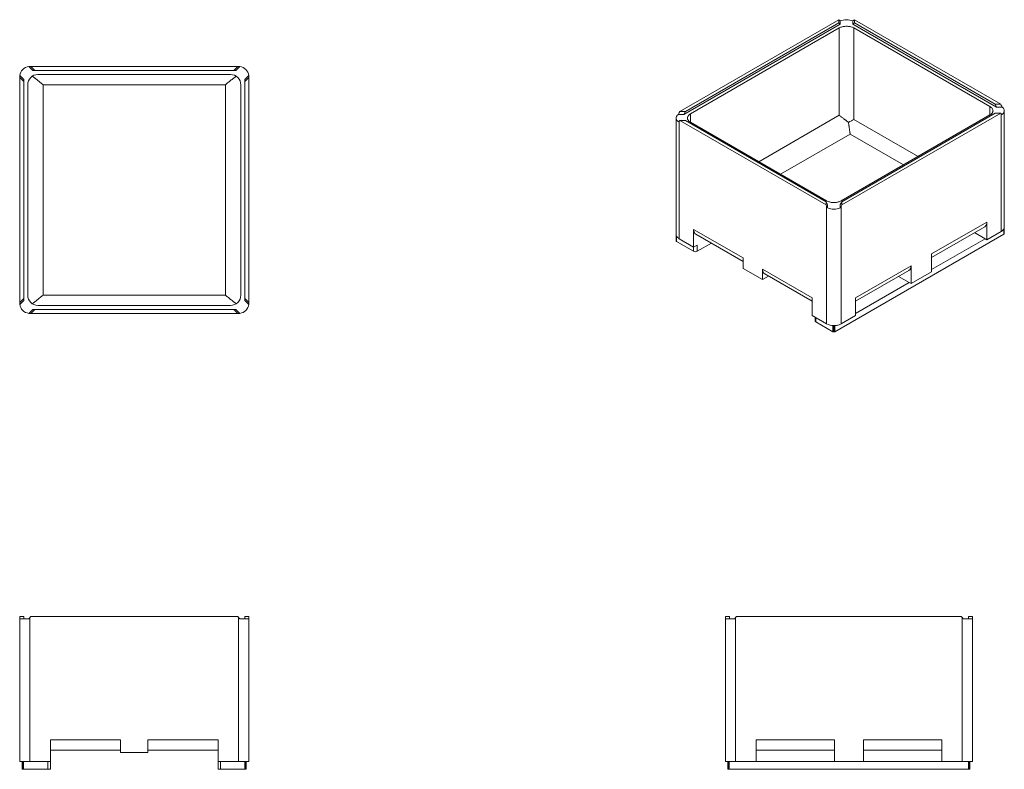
# Model space of a CAD drawing. Header units: inches. Extents: x 76 to 268, y 33 to 179.
import ezdxf

# ---------------------------------------------------------------- set-up
doc = ezdxf.new("R2010")
doc.units = ezdxf.units.IN
doc.header["$MEASUREMENT"] = 0

msp = doc.modelspace()

# ---------------------------------------------------------------- linework, layer by layer
at = {"color": 7, "linetype": 'Continuous', "lineweight": 15}
for p, q in [((204.56, 161.32), (235.62, 179.25)), ((235.62, 178.61), (235.62, 179.25)), ((235.62, 179.25), (235.74, 179.15)), ((235.91, 178.37), (235.91, 179)), ((238.4, 178.37), (238.4, 179)), ((238.68, 179.25), (238.56, 179.15)), ((267.26, 162.74), (238.68, 179.25)), ((238.68, 178.61), (238.68, 179.25)), ((235.91, 178.37), (205.38, 160.75)), ((235.62, 178.61), (205.67, 161.32)), ((235.74, 177.63), (206.66, 160.85)), ((235.62, 178.61), (235.91, 178.37)), ((235.74, 160.58), (235.74, 177.63)), ((238.4, 178.37), (238.68, 178.61)), ((266.44, 162.18), (238.4, 178.37)), ((265.17, 162.28), (238.56, 177.63)), ((238.56, 177.63), (238.56, 159.77)), ((266.16, 162.74), (238.68, 178.61)), ((78.18, 169.32), (77.41, 170.09)), ((77.8, 170.11), (77.64, 170.11)), ((78.58, 169.32), (77.8, 170.11)), ((118.23, 170.11), (77.8, 170.11)), ((78.18, 169.32), (78.58, 169.32)), ((117.45, 169.32), (78.58, 169.32)), ((117.45, 169.32), (118.23, 170.11)), ((117.85, 169.32), (117.45, 169.32)), ((117.85, 169.32), (118.62, 170.09)), ((118.23, 170.11), (118.39, 170.11)), ((75.64, 167.94), (75.64, 168.11)), ((76.42, 167.16), (75.64, 167.94)), ((75.64, 124.02), (75.64, 167.94)), ((76.42, 167.56), (75.65, 168.33)), ((76.42, 167.16), (76.42, 167.56)), ((116.83, 168.54), (79.2, 168.54)), ((119.61, 167.56), (120.38, 168.33)), ((119.61, 167.16), (120.39, 167.94)), ((119.61, 167.16), (119.61, 167.56)), ((120.39, 167.94), (120.39, 168.11)), ((120.39, 124.02), (120.39, 167.94)), ((76.42, 167.16), (76.42, 124.8)), ((77.2, 166.54), (77.2, 125.42)), ((80.2, 166.54), (80.2, 125.42)), ((115.83, 166.54), (80.2, 166.54)), ((115.83, 166.54), (115.83, 125.42)), ((118.83, 166.54), (118.83, 125.42)), ((119.61, 167.16), (119.61, 124.8)), ((266.44, 162.18), (266.16, 162.74)), ((266.16, 162.74), (267.26, 162.74)), ((266.44, 162.18), (267.53, 162.18)), ((267.26, 162.74), (267.38, 162.51)), ((203.86, 160.03), (203.86, 136.04)), ((205.38, 160.75), (204.3, 160.75)), ((204.56, 161.32), (204.45, 161.09)), ((205.67, 161.32), (204.56, 161.32)), ((205.67, 161.32), (205.38, 160.75)), ((265.17, 160.64), (236.09, 143.86)), ((236.2, 143.05), (267.26, 160.98)), ((266.16, 160.98), (236.2, 143.69)), ((266.16, 160.98), (267.26, 160.98)), ((267.26, 160.98), (267.38, 160.88)), ((267.38, 160.88), (267.38, 137.88)), ((267.97, 137.47), (267.97, 161.46)), ((204.56, 159.55), (204.45, 159.45)), ((204.45, 136.45), (204.45, 159.45)), ((233.15, 143.05), (204.56, 159.55)), ((205.67, 159.55), (204.56, 159.55)), ((233.15, 143.69), (205.67, 159.55)), ((233.26, 143.86), (206.66, 159.21)), ((233.15, 143.69), (233.15, 143.05)), ((233.43, 143.12), (233.15, 143.69)), ((233.15, 143.05), (233.26, 142.82)), ((233.26, 119.81), (233.26, 142.82)), ((233.43, 143.12), (233.43, 142.49)), ((236.2, 143.69), (235.92, 143.12)), ((235.92, 143.12), (235.92, 142.49)), ((236.2, 143.05), (236.09, 142.82)), ((236.09, 142.82), (236.09, 119.81)), ((236.2, 143.69), (236.2, 143.05)), ((264.55, 139.71), (253.73, 133.47)), ((253.73, 132.79), (264.14, 138.8)), ((264.55, 139.71), (264.55, 136.24)), ((267.97, 137.46), (267.97, 138.68)), ((203.86, 137.25), (203.86, 136.03)), ((216.96, 132.69), (207.28, 138.28)), ((207.28, 134.81), (207.28, 138.28)), ((207.69, 137.37), (216.96, 132.02)), ((234.87, 118.29), (267.89, 137.35)), ((262.13, 137.64), (264.2, 136.45)), ((264.55, 136.24), (267.38, 137.88)), ((207.28, 134), (203.93, 135.93)), ((207.28, 134.81), (204.45, 136.45)), ((207.98, 135.22), (207.28, 134.81)), ((207.98, 134), (210.76, 135.6)), ((207.98, 134), (207.98, 135.22)), ((264.2, 136.45), (253.73, 130.41)), ((264.2, 136.45), (264.55, 136.24)), ((253.73, 130), (253.73, 133.47)), ((216.96, 132.69), (216.96, 130.65)), ((238.92, 124.92), (249.74, 131.16)), ((249.74, 127.69), (249.74, 131.16)), ((216.96, 130.65), (220.75, 128.47)), ((220.75, 130.51), (230.43, 124.92)), ((220.75, 130.51), (220.75, 128.47)), ((221.93, 129.15), (220.75, 128.47)), ((221.16, 129.59), (230.43, 124.24)), ((238.92, 124.24), (249.32, 130.25)), ((247.32, 129.09), (249.38, 127.89)), ((249.74, 127.69), (253.73, 130)), ((238.92, 121.85), (249.38, 127.89)), ((249.38, 127.89), (249.74, 127.69)), ((115.83, 125.42), (80.2, 125.42)), ((76.42, 124.8), (75.64, 124.02)), ((75.64, 124.02), (75.64, 123.86)), ((76.42, 124.4), (75.65, 123.63)), ((76.42, 124.8), (76.42, 124.4)), ((116.83, 123.42), (79.2, 123.42)), ((119.61, 124.8), (120.39, 124.02)), ((119.61, 124.8), (119.61, 124.4)), ((119.61, 124.4), (120.38, 123.63)), ((120.39, 124.02), (120.39, 123.86)), ((230.43, 121.45), (230.43, 124.92)), ((238.92, 124.92), (238.92, 121.45)), ((78.18, 122.64), (77.41, 121.87)), ((77.8, 121.86), (77.64, 121.86)), ((78.58, 122.64), (77.8, 121.86)), ((118.23, 121.86), (77.8, 121.86)), ((78.18, 122.64), (78.58, 122.64)), ((117.45, 122.64), (78.58, 122.64)), ((117.45, 122.64), (118.23, 121.86)), ((117.85, 122.64), (117.45, 122.64)), ((117.85, 122.64), (118.62, 121.87)), ((118.23, 121.86), (118.39, 121.86)), ((230.43, 121.45), (233.26, 119.81)), ((238.92, 121.45), (236.09, 119.81)), ((230.99, 121.12), (230.99, 120.42)), ((231.14, 120.22), (234.48, 118.29)), ((234.66, 119.47), (234.66, 118.25)), ((234.7, 118.25), (234.7, 119.47)), ((75.64, 62.65), (75.64, 62.45)), ((76.42, 62.65), (75.64, 62.65)), ((75.64, 62.45), (75.64, 34.28)), ((77.41, 62.16), (75.65, 62.16)), ((76.42, 62.65), (76.42, 62.16)), ((77.8, 62.65), (77.64, 62.45)), ((77.64, 34.28), (77.64, 62.45)), ((118.23, 62.65), (77.8, 62.65)), ((118.23, 62.65), (118.39, 62.45)), ((118.39, 34.28), (118.39, 62.45)), ((118.62, 62.16), (120.38, 62.16)), ((119.61, 62.65), (119.61, 62.16)), ((119.61, 62.65), (120.39, 62.65)), ((120.39, 62.65), (120.39, 62.45)), ((120.39, 62.45), (120.39, 34.28)), ((213.48, 62.65), (213.48, 62.45)), ((214.26, 62.65), (213.48, 62.65)), ((213.48, 34.28), (213.48, 62.45)), ((213.49, 62.16), (215.25, 62.16)), ((214.26, 62.16), (214.26, 62.65)), ((215.64, 62.65), (215.48, 62.45)), ((215.48, 62.45), (215.48, 34.28)), ((215.64, 62.65), (259.56, 62.65)), ((259.56, 62.65), (259.73, 62.45)), ((259.73, 62.45), (259.73, 34.28)), ((261.71, 62.16), (259.95, 62.16)), ((260.94, 62.16), (260.94, 62.65)), ((260.94, 62.65), (261.73, 62.65)), ((261.73, 62.65), (261.73, 62.45)), ((261.73, 34.28), (261.73, 62.45)), ((95.34, 38.53), (81.64, 38.53)), ((81.64, 34.28), (81.64, 38.53)), ((95.34, 38.53), (95.34, 36.03)), ((100.69, 38.53), (114.39, 38.53)), ((100.69, 38.53), (100.69, 36.03)), ((114.39, 34.28), (114.39, 38.53)), ((219.48, 38.53), (234.78, 38.53)), ((219.48, 38.53), (219.48, 34.28)), ((234.78, 34.28), (234.78, 38.53)), ((255.73, 38.53), (240.43, 38.53)), ((240.43, 34.28), (240.43, 38.53)), ((255.73, 38.53), (255.73, 34.28)), ((81.64, 36.53), (95.34, 36.53)), ((95.34, 36.03), (100.69, 36.03)), ((114.39, 36.53), (100.69, 36.53)), ((234.78, 36.53), (219.48, 36.53)), ((240.43, 36.53), (255.73, 36.53)), ((75.64, 34.28), (76.21, 34.28)), ((76.14, 34.28), (76.14, 32.78)), ((76.14, 32.78), (76.21, 32.78)), ((76.21, 32.78), (76.21, 34.28)), ((76.21, 32.78), (76.24, 32.78)), ((76.24, 34.28), (76.24, 32.78)), ((76.24, 34.28), (77.64, 34.28)), ((76.24, 32.78), (76.41, 32.78)), ((76.41, 32.78), (76.41, 34.28)), ((81.14, 32.78), (76.41, 32.78)), ((81.64, 34.28), (77.64, 34.28)), ((81.14, 34.28), (81.14, 32.78)), ((81.14, 32.78), (81.64, 32.78)), ((81.64, 32.78), (81.64, 34.28)), ((114.39, 34.28), (118.39, 34.28)), ((114.39, 32.78), (114.39, 34.28)), ((114.89, 32.78), (114.39, 32.78)), ((114.89, 34.28), (114.89, 32.78)), ((114.89, 32.78), (119.61, 32.78)), ((119.79, 34.28), (118.39, 34.28)), ((119.61, 32.78), (119.61, 34.28)), ((119.79, 32.78), (119.61, 32.78)), ((119.79, 34.28), (119.79, 32.78)), ((119.82, 32.78), (119.79, 32.78)), ((120.39, 34.28), (119.82, 34.28)), ((119.82, 32.78), (119.82, 34.28)), ((119.89, 32.78), (119.82, 32.78)), ((119.89, 34.28), (119.89, 32.78)), ((214.05, 34.28), (213.48, 34.28)), ((213.98, 32.78), (213.98, 34.28)), ((214.05, 32.78), (213.98, 32.78)), ((214.05, 34.28), (214.05, 32.78)), ((214.08, 32.78), (214.05, 32.78)), ((214.08, 32.78), (214.08, 34.28)), ((215.48, 34.28), (214.08, 34.28)), ((214.25, 32.78), (214.08, 32.78)), ((214.25, 34.28), (214.25, 32.78)), ((214.25, 32.78), (260.95, 32.78)), ((219.48, 34.28), (215.48, 34.28)), ((219.48, 34.28), (234.78, 34.28)), ((234.78, 34.28), (240.43, 34.28)), ((255.73, 34.28), (240.43, 34.28)), ((255.73, 34.28), (259.73, 34.28)), ((259.73, 34.28), (261.12, 34.28)), ((260.95, 34.28), (260.95, 32.78)), ((260.95, 32.78), (261.12, 32.78)), ((261.12, 32.78), (261.12, 34.28)), ((261.12, 32.78), (261.15, 32.78)), ((261.15, 34.28), (261.73, 34.28)), ((261.15, 34.28), (261.15, 32.78)), ((261.15, 32.78), (261.23, 32.78)), ((261.23, 32.78), (261.23, 34.28))]:
    msp.add_line(p, q, dxfattribs=at)
at = {"color": 8, "linetype": 'Continuous', "lineweight": 15}
for p, q in [((265.17, 162.28), (265.17, 160.64)), ((206.66, 159.21), (206.66, 160.85)), ((220.01, 151.5), (235.74, 160.58)), ((238.56, 159.77), (251.11, 152.53)), ((237.86, 156.91), (224.25, 149.06)), ((248.28, 150.89), (237.86, 156.91)), ((203.93, 135.93), (203.93, 136.95)), ((267.89, 138.38), (267.89, 137.35)), ((207.28, 134.81), (207.28, 134)), ((231.14, 121.04), (231.14, 120.22)), ((234.48, 118.29), (234.48, 119.48)), ((234.87, 119.48), (234.87, 118.29))]:
    msp.add_line(p, q, dxfattribs=at)
at = {"color": 7, "linetype": 'Continuous', "lineweight": 15, "flags": 128}
for points in [[(238.56, 177.63), (238.44, 177.7), (238.3, 177.76), (238.15, 177.82), (238, 177.86), (237.83, 177.9), (237.67, 177.93), (237.5, 177.95), (237.32, 177.97), (237.15, 177.97), (236.98, 177.97), (236.8, 177.95), (236.63, 177.93), (236.47, 177.9), (236.31, 177.86), (236.15, 177.82), (236, 177.76), (235.86, 177.7), (235.74, 177.63)], [(265.17, 162.28), (265.29, 162.2), (265.39, 162.12), (265.49, 162.04), (265.57, 161.95), (265.63, 161.85), (265.69, 161.76), (265.73, 161.66), (265.75, 161.56), (265.76, 161.46), (265.75, 161.36), (265.73, 161.26), (265.69, 161.16), (265.63, 161.06), (265.57, 160.97), (265.49, 160.88), (265.39, 160.8), (265.29, 160.72), (265.17, 160.64)], [(267.53, 162.18), (267.63, 162.1), (267.72, 162.02), (267.79, 161.93), (267.85, 161.84), (267.9, 161.75), (267.94, 161.65), (267.96, 161.56), (267.97, 161.46), (267.96, 161.36), (267.94, 161.27), (267.9, 161.17), (267.85, 161.08), (267.79, 160.99), (267.72, 160.9), (267.63, 160.82), (267.53, 160.74)], [(204.3, 159.31), (204.2, 159.39), (204.11, 159.47), (204.03, 159.56), (203.97, 159.65), (203.92, 159.74), (203.89, 159.84), (203.87, 159.93), (203.86, 160.03), (203.87, 160.13), (203.89, 160.22), (203.92, 160.32), (203.97, 160.41), (204.03, 160.5), (204.11, 160.59), (204.2, 160.67), (204.3, 160.75)], [(206.66, 159.21), (206.54, 159.29), (206.43, 159.37), (206.34, 159.45), (206.26, 159.54), (206.19, 159.64), (206.14, 159.73), (206.1, 159.83), (206.08, 159.93), (206.07, 160.03), (206.08, 160.13), (206.1, 160.23), (206.14, 160.33), (206.19, 160.43), (206.26, 160.52), (206.34, 160.61), (206.43, 160.69), (206.54, 160.77), (206.66, 160.85)], [(233.26, 143.86), (233.39, 143.79), (233.53, 143.73), (233.68, 143.67), (233.83, 143.63), (233.99, 143.59), (234.16, 143.56), (234.33, 143.53), (234.5, 143.52), (234.68, 143.52), (234.85, 143.52), (235.02, 143.53), (235.19, 143.56), (235.36, 143.59), (235.52, 143.63), (235.68, 143.67), (235.82, 143.73), (235.96, 143.79), (236.09, 143.86)], [(264.14, 138.8), (264.14, 138.8), (264.22, 138.85), (264.3, 138.92), (264.36, 139.01), (264.42, 139.1), (264.47, 139.2), (264.5, 139.32), (264.53, 139.44), (264.55, 139.57), (264.55, 139.71)], [(267.38, 137.88), (267.5, 137.95), (267.6, 138.03), (267.69, 138.11), (267.77, 138.2), (267.84, 138.29), (267.89, 138.39), (267.93, 138.48), (267.96, 138.58), (267.97, 138.68)], [(203.86, 137.25), (203.87, 137.15), (203.89, 137.05), (203.93, 136.96), (203.99, 136.86), (204.05, 136.77), (204.13, 136.68), (204.23, 136.6), (204.33, 136.52), (204.45, 136.45)], [(207.28, 138.28), (207.28, 138.14), (207.3, 138.01), (207.32, 137.89), (207.36, 137.77), (207.41, 137.67), (207.46, 137.58), (207.53, 137.49), (207.61, 137.43), (207.69, 137.37), (207.69, 137.37)], [(249.74, 131.16), (249.73, 131.02), (249.72, 130.89), (249.69, 130.77), (249.65, 130.65), (249.6, 130.55), (249.55, 130.45), (249.48, 130.37), (249.41, 130.3), (249.32, 130.25), (249.32, 130.25)], [(221.16, 129.59), (221.16, 129.59), (221.08, 129.65), (221, 129.72), (220.94, 129.8), (220.88, 129.89), (220.83, 130), (220.79, 130.11), (220.77, 130.24), (220.75, 130.37), (220.75, 130.51)], [(236.09, 119.81), (235.96, 119.74), (235.83, 119.68), (235.68, 119.63), (235.53, 119.58), (235.37, 119.55), (235.21, 119.52), (235.04, 119.49), (234.87, 119.48), (234.7, 119.47)]]:
    msp.add_lwpolyline(points, dxfattribs=at)
at = {"color": 7, "linetype": 'Continuous', "lineweight": 15}
for centre, radius, start, end in [((237.15, 176.08), 3.17, 66.9013, 113.0987), ((77.64, 168.11), 2, 96.4974, 173.5026), ((77.64, 168.11), 2, 90, 96.4974), ((118.39, 168.11), 2, 83.5026, 90), ((118.39, 168.11), 2, 6.4974, 83.5026), ((77.64, 168.11), 2, 173.5026, 180), ((79.2, 166.54), 2, 90, 180), ((116.83, 166.54), 2, 0, 90), ((118.39, 168.11), 2, 0, 6.4974), ((234.68, 145.41), 3.17, 246.9012, 293.0987), ((267.84, 137.47), 0.127, 294.5202, 353.3774), ((267.3, 137.47), 0.662, 358.9955, 0.0161), ((204.58, 136.04), 0.718, 180.0403, 180.9804), ((203.99, 136.04), 0.127, 186.6226, 245.4798), ((207.63, 134.68), 0.765, 242.4806, 297.5193), ((79.2, 125.42), 2, 180, 270), ((116.83, 125.42), 2, 270, 0), ((77.64, 123.86), 2, 180, 186.4974), ((77.64, 123.86), 2, 186.4974, 263.5026), ((118.39, 123.86), 2, 276.4974, 353.5026), ((118.39, 123.86), 2, 353.5026, 0), ((77.64, 123.86), 2, 263.5026, 270), ((118.39, 123.86), 2, 270, 276.4974), ((231.24, 120.44), 0.245, 184.7814, 246.5394), ((234.61, 122.34), 2.86, 241.8602, 270.8691), ((234.65, 118.61), 0.36, 241.9283, 270.8002), ((234.68, 121.78), 3.53, 269.6689, 270.3311), ((234.7, 118.61), 0.36, 269.1985, 298.073)]:
    msp.add_arc(centre, radius, start, end, dxfattribs=at)
for centre, major_axis, ratio, start_param, end_param in [((237.15, 176.33), (-1.93, 3.04), 0.178698, 5.659078, 5.772479), ((237.15, 176.33), (1.93, 3.04), 0.178698, 0.510706, 0.624107), ((265.97, 159.7), (0, 3.98), 0.502097, 5.384386, 5.497787), ((205.86, 158.27), (0, 3.98), 0.502097, 0.785398, 0.898799), ((237.15, 158.95), (2, 1.15), 0.00007, 4.902564, 5.497747), ((265.97, 159.7), (2, 0), 0.837072, 0.671997, 0.785398), ((205.86, 158.27), (2, 0), 0.837072, 2.356194, 2.469596), ((234.68, 141.64), (-1.93, 3.04), 0.178698, 1.06009, 1.173491), ((234.68, 141.64), (1.93, 3.04), 0.178698, 5.109694, 5.223095), ((77.64, 60), (-1.62, 3.42), 0.341988, 0.624538, 0.737939), ((77.64, 60), (1.62, 3.42), 0.341988, 0.946259, 1.05966), ((118.39, 60), (-1.62, 3.42), 0.341988, 5.223526, 5.336927), ((118.39, 60), (1.62, 3.42), 0.341988, 5.545246, 5.658648), ((215.48, 60), (-1.62, 3.42), 0.341988, 0.624538, 0.737939), ((215.48, 60), (1.62, 3.42), 0.341988, 0.946259, 1.05966), ((259.73, 60), (-1.62, 3.42), 0.341988, 5.223526, 5.336927), ((259.73, 60), (1.62, 3.42), 0.341988, 5.545246, 5.658648)]:
    msp.add_ellipse(centre, major_axis=major_axis, ratio=ratio, start_param=start_param, end_param=end_param, dxfattribs=at)
for points, knots in [([(78.08, 168.2), (78.16, 168.15), (78.24, 168.09), (78.4, 167.97), (78.48, 167.91), (78.61, 167.81), (78.66, 167.78), (78.74, 167.71), (78.79, 167.68), (78.92, 167.58), (79.01, 167.51), (79.19, 167.37), (79.28, 167.29), (79.46, 167.15), (79.55, 167.07), (79.74, 166.92), (79.83, 166.85), (79.97, 166.73), (80.01, 166.7), (80.09, 166.64), (80.11, 166.62), (80.14, 166.59), (80.16, 166.58), (80.18, 166.56), (80.19, 166.55), (80.2, 166.55), (80.2, 166.54)], [0, 0, 0, 0, 0.125, 0.125, 0.25, 0.25, 0.3125, 0.3125, 0.375, 0.375, 0.5, 0.5, 0.625, 0.625, 0.75, 0.75, 0.875, 0.875, 0.9375, 0.9375, 0.96875, 0.96875, 0.984375, 0.992187, 0.992187, 1, 1, 1, 1]), ([(117.95, 168.2), (117.89, 168.16), (117.79, 168.09), (117.61, 167.96), (117.43, 167.83), (117.22, 167.67), (116.98, 167.47), (116.69, 167.25), (116.41, 167.01), (116.12, 166.78), (115.92, 166.62), (115.83, 166.54), (115.83, 166.54)], [0, 0, 0, 0, 0.086698, 0.173947, 0.262692, 0.351865, 0.479929, 0.60896, 0.740743, 0.873366, 0.999246, 1, 1, 1, 1]), ([(237.53, 159.17), (237.44, 159.24), (237.35, 159.31), (237.17, 159.45), (237.08, 159.52), (236.96, 159.62), (236.92, 159.65), (236.83, 159.71), (236.79, 159.75), (236.67, 159.84), (236.59, 159.9), (236.44, 160.02), (236.37, 160.07), (236.23, 160.19), (236.16, 160.24), (236.03, 160.34), (235.97, 160.39), (235.88, 160.47), (235.85, 160.49), (235.81, 160.53), (235.79, 160.54), (235.77, 160.55), (235.76, 160.56), (235.75, 160.57), (235.74, 160.58), (235.74, 160.58), (235.74, 160.58)], [0, 0, 0, 0, 0.125, 0.125, 0.25, 0.25, 0.3125, 0.3125, 0.375, 0.375, 0.5, 0.5, 0.625, 0.625, 0.75, 0.75, 0.875, 0.875, 0.9375, 0.9375, 0.96875, 0.96875, 0.984375, 0.992187, 0.992187, 1, 1, 1, 1]), ([(237.53, 159.17), (237.55, 159.05), (237.56, 158.94), (237.59, 158.72), (237.61, 158.61), (237.63, 158.45), (237.64, 158.4), (237.65, 158.29), (237.66, 158.24), (237.68, 158.09), (237.7, 157.99), (237.72, 157.8), (237.73, 157.71), (237.76, 157.53), (237.77, 157.45), (237.8, 157.28), (237.81, 157.2), (237.83, 157.09), (237.83, 157.05), (237.84, 157), (237.85, 156.98), (237.85, 156.95), (237.85, 156.94), (237.85, 156.93), (237.86, 156.92), (237.86, 156.91), (237.86, 156.91)], [0, 0, 0, 0, 0.125, 0.125, 0.25, 0.25, 0.3125, 0.3125, 0.375, 0.375, 0.5, 0.5, 0.625, 0.625, 0.75, 0.75, 0.875, 0.875, 0.9375, 0.9375, 0.96875, 0.96875, 0.984375, 0.992187, 0.992187, 1, 1, 1, 1]), ([(78.08, 123.76), (78.13, 123.8), (78.24, 123.87), (78.42, 124), (78.59, 124.13), (78.81, 124.3), (79.05, 124.49), (79.33, 124.71), (79.62, 124.95), (79.91, 125.18), (80.11, 125.34), (80.2, 125.42), (80.2, 125.42)], [0, 0, 0, 0, 0.086698, 0.173947, 0.262692, 0.351865, 0.479929, 0.608959, 0.740743, 0.873367, 0.999247, 1, 1, 1, 1]), ([(117.95, 123.76), (117.89, 123.8), (117.79, 123.87), (117.61, 124), (117.43, 124.13), (117.22, 124.3), (116.98, 124.49), (116.69, 124.71), (116.41, 124.95), (116.12, 125.18), (115.92, 125.34), (115.83, 125.42), (115.83, 125.42)], [0, 0, 0, 0, 0.086698, 0.173947, 0.262692, 0.351865, 0.479929, 0.60896, 0.740743, 0.873366, 0.999246, 1, 1, 1, 1])]:
    msp.add_open_spline(points, degree=3, knots=knots, dxfattribs=at)

doc.saveas('drawing.dxf')
